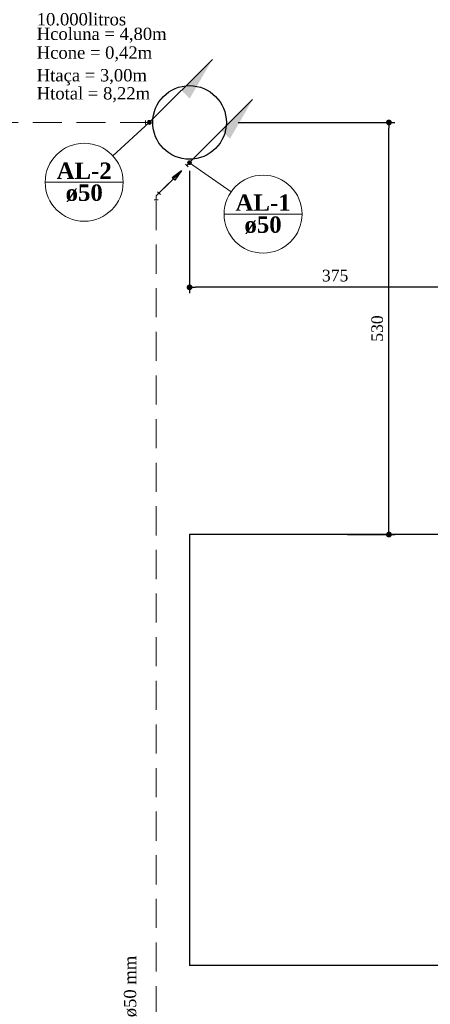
# Model space of a CAD drawing. Header units: millimetres. Extents: x 335 to 91596, y -1 to 84.
# Tile 10 of 87: x 347 to 354, y 38 to 54. Entities that reach past the tile are written whole.
import ezdxf

# ---------------------------------------------------------------- set-up
doc = ezdxf.new("R2010")
doc.units = ezdxf.units.MM
doc.header["$MEASUREMENT"] = 0
doc.linetypes.add('Dashed', pattern=[0.75, 0.5, -0.25])
for name, color, linetype, lineweight in [('AF-Conexões', 7, 'Continuous', 20), ('AF-Sentido tubo', 7, 'Continuous', 20), ('AF-Textos tubo', 7, 'Continuous', 20), ('AF-Tubos', 5, 'Continuous', 20), ('AL-Colunas', 7, 'Continuous', 20), ('AL-Conexões', 7, 'Continuous', 20), ('AL-Conexões detalhe', 7, 'Continuous', 20), ('AL-Indicação coluna', 5, 'Continuous', 20), ('AL-Textos coluna', 7, 'Continuous', 20), ('AL-Tubos', 5, 'Continuous', 20), ('Cotas', 7, 'Continuous', 5)]:
    doc.layers.add(name, color=color, linetype=linetype, lineweight=lineweight)
doc.styles.add('TimesNewRoman', font='times.ttf')
doc.styles.add('TimesNewRomanN', font='timesbd.ttf')
doc.dimstyles.get("Standard").update_dxf_attribs({"dimtxt": 0.18, "dimasz": 0.18, "dimexe": 0.18, "dimexo": 0.0625, "dimgap": 0.09, "dimtad": 0, "dimtih": 1, "dimtoh": 1, "dimdec": 4, "dimzin": 0, "dimdsep": 46, "dimtxsty": 'Standard', "dimcen": 0.09, "dimadec": 0, "dimazin": 0, "dimtfac": 1, "dimtdec": 4, "dimtofl": 0, "dimtmove": 0, "dimatfit": 3, "dimfxl": 0, "dimtolj": 1, "dimtzin": 0, "dimarcsym": 0})
doc.dimstyles.new('UM_75.000000', dxfattribs={"dimtxt": 0.18, "dimasz": 0.1, "dimexe": 0.1, "dimexo": 0.2, "dimgap": 0, "dimtad": 1, "dimtih": 1, "dimtoh": 1, "dimdec": 1, "dimlfac": 75, "dimzin": 0, "dimdsep": 46, "dimtxsty": 'Standard', "dimblk": 'CLOSED', "dimblk1": 'CLOSED', "dimblk2": 'CLOSED', "dimcen": 0.09, "dimdle": 0.1, "dimadec": 1, "dimazin": 2, "dimtfac": 1, "dimtdec": 4, "dimtofl": 0, "dimtmove": 0, "dimatfit": 3, "dimldrblk": 'CLOSED', "dimfxl": 0, "dimtolj": 1, "dimarcsym": 0})

# ---------------------------------------------------------------- blocks, each defined once
blk = doc.blocks.new('_DOT')
at = {"color": 0, "linetype": 'ByBlock', "lineweight": -2}
blk.add_line((-0.5, 0), (-1, 0), dxfattribs=at)
at = {"color": 0, "linetype": 'ByBlock', "const_width": 0.5}
blk.add_lwpolyline([(-0.25, 0, 1), (0.25, 0, 1)], format="xyb", close=True, dxfattribs=at)
blk = doc.blocks.new('*D4')
at = {"layer": 'Cotas', "color": 0, "lineweight": -2}
for p, q in [((349.825, 51.835), (349.825, 49.733)), ((354.829, 51.805), (354.829, 49.733)), ((354.729, 49.833), (349.925, 49.833))]:
    blk.add_line(p, q, dxfattribs=at)
at = {"layer": 'Defpoints', "color": 0}
for p in [(349.825, 52.035), (354.829, 52.005), (349.825, 49.833)]:
    blk.add_point(p, dxfattribs=at)
at = {"layer": 'Cotas', "color": 0, "lineweight": -2, "xscale": 0.1, "yscale": 0.1, "zscale": 0.1, "rotation": 180}
blk.add_blockref('_DOT', (349.825, 49.833), dxfattribs=at)
at = {"layer": 'Cotas', "color": 0, "lineweight": -2, "xscale": 0.1, "yscale": 0.1, "zscale": 0.1}
blk.add_blockref('_DOT', (354.829, 49.833), dxfattribs=at)
at = {"layer": 'Cotas', "color": 7, "insert": (352.327, 50.033), "char_height": 0.2, "attachment_point": 5, "rotation": 0.0057, "style": 'TimesNewRoman'}
blk.add_mtext('\\A1;375', dxfattribs=at)
blk = doc.blocks.new('*D5')
at = {"layer": 'Cotas', "color": 0, "lineweight": -2}
for p, q in [((350.658, 52.668), (353.351, 52.668)), ((353.251, 45.682), (353.251, 52.568)), ((352.537, 45.582), (353.351, 45.582))]:
    blk.add_line(p, q, dxfattribs=at)
at = {"layer": 'Defpoints', "color": 0}
for p in [(350.458, 52.668), (353.251, 52.668), (352.337, 45.582)]:
    blk.add_point(p, dxfattribs=at)
at = {"layer": 'Cotas', "color": 0, "lineweight": -2, "xscale": 0.1, "yscale": 0.1, "zscale": 0.1}
for p, rotation in [((353.251, 52.668), 90), ((353.251, 45.582), 270)]:
    blk.add_blockref('_DOT', p, dxfattribs=dict(at, rotation=rotation))
at = {"layer": 'Cotas', "color": 7, "insert": (353.051, 49.125), "char_height": 0.2, "attachment_point": 5, "rotation": 90, "style": 'TimesNewRoman'}
blk.add_mtext('\\A1;530', dxfattribs=at)

msp = doc.modelspace()

# ---------------------------------------------------------------- hatches: boundary and pattern name
at = {"layer": 'AL-Colunas', "linetype": 'Continuous'}
for points in [[(349.6865, 53.2222), (349.828, 53.0807), (350.2169, 53.7525), (349.6865, 53.2222)], [(350.3785, 52.5301), (350.52, 52.3887), (350.9089, 53.0605), (350.3785, 52.5301)]]:
    msp.add_hatch(color=256, dxfattribs=at).paths.add_polyline_path(points)

# ---------------------------------------------------------------- linework, layer by layer
at = {"color": 7}
for p, q in [((349.8246, 45.5824), (349.8246, 38.1702)), ((354.849, 45.5824), (349.8246, 45.5824)), ((354.849, 38.1702), (349.8246, 38.1702))]:
    msp.add_line(p, q, dxfattribs=at)
at = {"color": 8}
msp.add_circle((349.8246, 52.6682), 0.6333, dxfattribs=at)
at = {"layer": 'AF-Conexões', "linetype": 'Continuous'}
for p, q in [((349.8246, 51.9762), (349.7775, 51.9291)), ((349.8011, 51.9055), (349.7539, 51.9527)), ((349.2755, 51.4743), (349.3227, 51.4271)), ((349.2186, 51.3369), (349.2853, 51.3369)), ((349.252, 51.4036), (349.2991, 51.4507)), ((349.252, 51.4036), (349.252, 51.3369))]:
    msp.add_line(p, q, dxfattribs=at)
msp.add_circle((349.8246, 51.9762), 0.0333, dxfattribs=at)
at = {"layer": 'AF-Tubos', "linetype": 'Dashed'}
for p, q in [((349.2991, 51.4507), (349.7775, 51.9291)), ((349.252, 23.0678), (349.252, 51.3369))]:
    msp.add_line(p, q, dxfattribs=at)
at = {"layer": 'AL-Colunas', "linetype": 'Continuous'}
for p, q in [((349.1562, 52.6918), (350.2169, 53.7525)), ((349.8482, 51.9998), (350.9089, 53.0605))]:
    msp.add_line(p, q, dxfattribs=at)
at = {"layer": 'AL-Colunas', "linetype": 'Continuous', "const_width": 0.0333}
for points in [[(349.1493, 52.6683, 1), (349.116, 52.6683, 1)], [(349.8413, 51.9762, 1), (349.808, 51.9762, 1)]]:
    msp.add_lwpolyline(points, format="xyb", close=True, dxfattribs=at)
at = {"layer": 'AL-Colunas', "linetype": 'Continuous'}
for centre in [(349.1326, 52.6683), (349.8246, 51.9762)]:
    msp.add_circle(centre, 0.0333, dxfattribs=at)
at = {"layer": 'AL-Conexões', "linetype": 'Continuous'}
for p, q in [((349.066, 52.7016), (349.066, 52.6349)), ((349.1326, 52.6683), (349.066, 52.6683))]:
    msp.add_line(p, q, dxfattribs=at)
msp.add_circle((349.1326, 52.6683), 0.0333, dxfattribs=at)
at = {"layer": 'AL-Conexões detalhe', "linetype": 'Continuous'}
for centre in [(349.1326, 52.6683), (349.8246, 51.9762)]:
    msp.add_circle(centre, 0.0333, dxfattribs=at)
at = {"layer": 'AL-Indicação coluna'}
for p, q in [((349.1327, 52.6682), (348.5071, 52.0933)), ((349.8246, 51.9762), (350.5394, 51.4758)), ((347.3438, 51.64), (348.6838, 51.64)), ((350.4183, 51.0915), (351.7583, 51.0915))]:
    msp.add_line(p, q, dxfattribs=at)
for centre in [(348.0138, 51.64), (351.0883, 51.0915)]:
    msp.add_circle(centre, 0.67, dxfattribs=at)
at = {"layer": 'AL-Tubos', "linetype": 'Dashed'}
msp.add_line((341.8812, 52.6683), (349.066, 52.6683), dxfattribs=at)

# ---------------------------------------------------------------- texts
at = {"layer": 'AF-Textos tubo', "insert": (348.9212, 37.2832), "char_height": 0.2118, "width": 2.015503, "attachment_point": 7, "rotation": 90.00021, "line_spacing_factor": 0.798, "style": 'TimesNewRoman'}
msp.add_mtext('ø50 mm', dxfattribs=at)
at = {"layer": 'AL-Colunas', "char_height": 0.2118, "attachment_point": 7, "line_spacing_factor": 0.798, "style": 'TimesNewRoman'}
for s, insert, width in [('10.000litros', (347.198, 54.3321), 2.928407), ('Hcoluna = 4,80m', (347.198, 54.0361), 4.250339), ('Hcone = 0,42m', (347.198, 53.7141), 3.776103), ('Htaça = 3,00m', (347.198, 53.3052), 3.604193), ('Htotal = 8,22m', (347.198, 53.0131), 3.707932)]:
    msp.add_mtext(s, dxfattribs=dict(at, insert=insert, width=width))
at = {"layer": 'AL-Textos coluna', "char_height": 0.2824, "attachment_point": 8, "line_spacing_factor": 0.798, "style": 'TimesNewRomanN'}
for s, insert, width in [('AL-2', (348.014, 51.6964), 1.720183), ('ø50', (348.014, 51.3014), 1.16565), ('AL-1', (351.088, 51.1484), 1.720183), ('ø50', (351.088, 50.7524), 1.16565)]:
    msp.add_mtext(s, dxfattribs=dict(at, insert=insert, width=width))

# ---------------------------------------------------------------- dimensions: what is measured, and where the dimension line sits
at = {"layer": 'Cotas', "color": 7}
dim = msp.add_linear_dim(base=(353.2508, 52.6682), p1=(352.3368, 45.5824), p2=(350.458, 52.6682), angle=90, text='530', dimstyle='UM_75.000000', override={"dimtxt": 0.2, "dimasz": 0.1, "dimexe": 0.1, "dimexo": 0.2, "dimtad": 1, "dimtih": 0, "dimtoh": 0, "dimdec": 1, "dimlfac": 75, "dimzin": 8, "dimtxsty": 'TimesNewRoman', "dimblk": 'DOT', "dimblk1": 'DOT', "dimblk2": 'DOT', "dimsah": 1, "dimdle": 0.1, "dimse1": 0, "dimse2": 0, "dimclrt": 7, "dimadec": 1, "dimazin": 3, "dimtmove": 2, "dimldrblk": 'DOT'}, dxfattribs=at)
dim.commit()
dim.dimension.update_dxf_attribs({"geometry": '*D5', "text_midpoint": (353.0508, 49.1253), "dimtype": 160, "text_rotation": 90})
dim = msp.add_linear_dim(base=(349.8246, 49.8333), p1=(354.829, 52.0052), p2=(349.8246, 52.0349), text='375', dimstyle='UM_75.000000', override={"dimtxt": 0.2, "dimasz": 0.1, "dimexe": 0.1, "dimexo": 0.2, "dimtad": 1, "dimtih": 0, "dimtoh": 0, "dimdec": 1, "dimlfac": 75, "dimzin": 8, "dimtxsty": 'TimesNewRoman', "dimblk": 'DOT', "dimblk1": 'DOT', "dimblk2": 'DOT', "dimsah": 1, "dimdle": 0.1, "dimse1": 0, "dimse2": 0, "dimclrt": 7, "dimadec": 1, "dimazin": 3, "dimtmove": 2, "dimldrblk": 'DOT'}, dxfattribs=at)
dim.commit()
dim.dimension.update_dxf_attribs({"geometry": '*D4', "text_midpoint": (352.3268, 50.0333), "dimtype": 160, "text_rotation": 0.00573})

# ---------------------------------------------------------------- leaders
at = {"layer": 'AF-Sentido tubo'}
msp.add_leader([(349.6881, 51.8397), (349.3885, 51.5401)], dimstyle='Standard', override={"dimasz": 0.2, "dimldrblk": 'CLOSED'}, dxfattribs=at)

doc.saveas('drawing.dxf')
